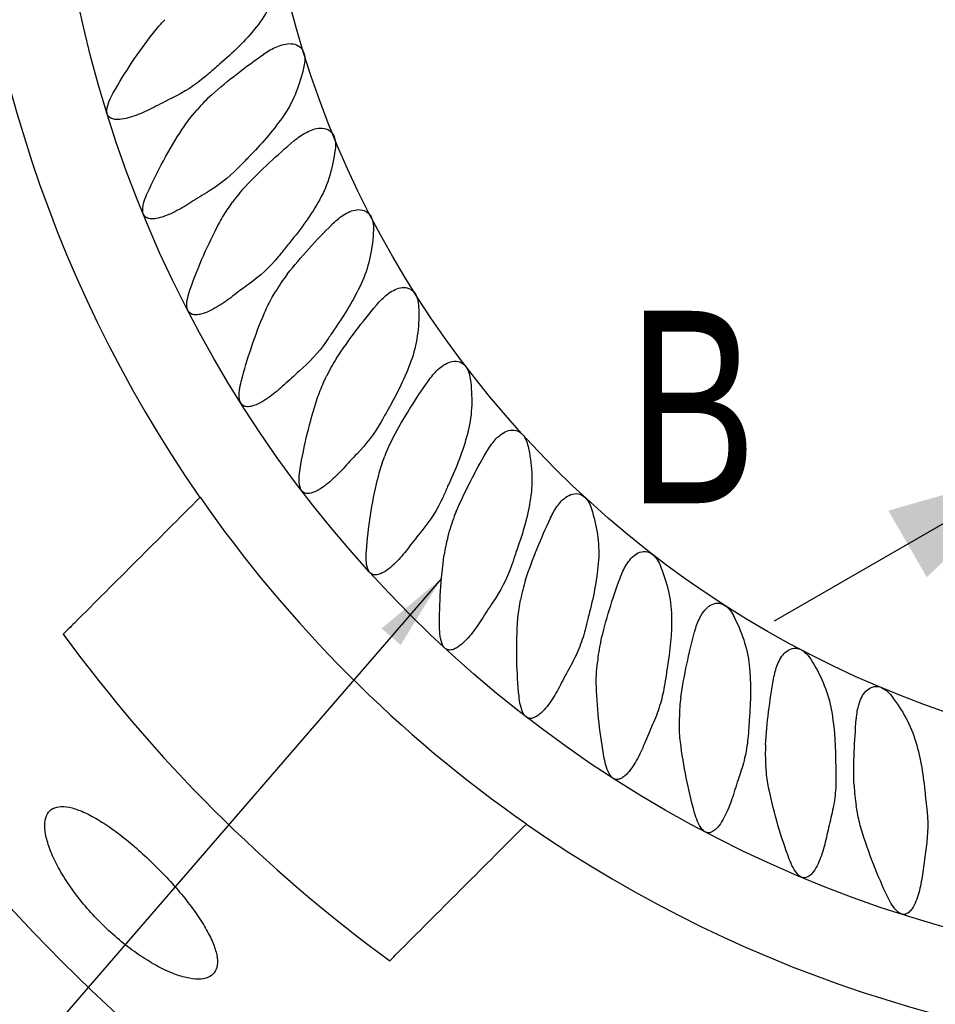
# Model space of a CAD drawing. Header units: millimetres. Extents: x 8 to 3888, y -9869 to 412.
# Tile 4 of 23: x 91 to 115, y 169 to 195. Entities that reach past the tile are written whole.
import ezdxf

# ---------------------------------------------------------------- set-up
doc = ezdxf.new("R2010")
doc.units = ezdxf.units.MM
doc.linetypes.add('CENTERX2', pattern=[20.32, 12.7, -2.54, 2.54, -2.54])
for name, color, linetype in [('CENTERLINE', 4, 'CENTERX2'), ('DIMENSIONS', 2, 'Continuous'), ('TEXT', 2, 'Continuous')]:
    doc.layers.add(name, color=color, linetype=linetype)
doc.layers.add('OUTLINE', color=7, linetype='Continuous', lineweight=25)
doc.styles.add('SLDTEXTSTYLE0', font='TXT', dxfattribs={"width": 0.75})
doc.dimstyles.new('SLDDIMSTYLE0', dxfattribs={"dimtxt": 3.5, "dimasz": 2, "dimexe": 0, "dimexo": 0.0625, "dimgap": 0.875, "dimtad": 1, "dimdec": 1, "dimrnd": 1e-09, "dimzin": 12, "dimdsep": 46, "dimtxsty": 'SLDTEXTSTYLE0', "dimblk1": 'NONE', "dimsah": 1, "dimcen": 0, "dimadec": 0, "dimazin": 3, "dimtfac": 1, "dimtdec": 1, "dimtmove": 0, "dimatfit": 3, "dimldrblk": 'NONE', "dimfxl": 0, "dimfrac": 2, "dimtolj": 1, "dimtzin": 12, "dimarcsym": 0})
doc.dimstyles.new('SLDDIMSTYLE1', dxfattribs={"dimtxt": 3.5, "dimasz": 2, "dimexe": 0, "dimexo": 0.0625, "dimgap": 0.875, "dimtad": 1, "dimrnd": 1e-09, "dimzin": 12, "dimdsep": 46, "dimtxsty": 'SLDTEXTSTYLE0', "dimsah": 1, "dimcen": 0.09, "dimadec": 0, "dimazin": 3, "dimtfac": 1, "dimtofl": 0, "dimtmove": 0, "dimatfit": 3, "dimfxl": 0, "dimfrac": 2, "dimtolj": 1, "dimtzin": 12, "dimarcsym": 0})
doc.dimstyles.new('SLDDIMSTYLE4', dxfattribs={"dimtxt": 0.18, "dimasz": 2, "dimexe": 0, "dimexo": 0.0625, "dimgap": 0, "dimtad": 0, "dimtih": 1, "dimtoh": 1, "dimdec": 0, "dimrnd": 1e-09, "dimzin": 0, "dimdsep": 46, "dimtxsty": 'Standard', "dimsah": 1, "dimcen": 0.09, "dimadec": 0, "dimazin": 0, "dimtfac": 2, "dimtdec": 0, "dimtofl": 0, "dimtmove": 0, "dimatfit": 3, "dimfxl": 0, "dimfrac": 2, "dimtolj": 1, "dimtzin": 0, "dimarcsym": 0})

# ---------------------------------------------------------------- blocks, each defined once
blk = doc.blocks.new('_D')
at = {"layer": 'DIMENSIONS'}
for q in [(94.388, 286.649), (132.576, 176.843)]:
    blk.add_line((115.247, 226.67), q, dxfattribs=at)
blk.add_solid([(115.247, 226.67), (115.062, 228.723), (114.118, 228.395)], dxfattribs=at)
at = {"layer": 'DIMENSIONS', "char_height": 3.5, "attachment_point": 1, "rotation": 289.1766, "style": 'SLDTEXTSTYLE0'}
for s, insert in [('%%c', (99.169, 286.631)), ('52,8', (100.894, 281.67))]:
    blk.add_mtext(s, dxfattribs=dict(at, insert=insert))
blk = doc.blocks.new('_None')
blk = doc.blocks.new('_D_1')
at = {"layer": 'DIMENSIONS'}
for q in [(77.725, 281.754), (139.774, 174.281)]:
    blk.add_line((108.049, 229.232), q, dxfattribs=at)
blk.add_solid([(108.049, 229.232), (107.482, 231.214), (106.616, 230.714)], dxfattribs=at)
at = {"layer": 'DIMENSIONS', "char_height": 3.5, "attachment_point": 1, "rotation": 300, "style": 'SLDTEXTSTYLE0'}
for s, insert in [('%%c', (82.425, 282.634)), ('63,5', (85.051, 278.086))]:
    blk.add_mtext(s, dxfattribs=dict(at, insert=insert))
blk = doc.blocks.new('_D_3')
at = {"layer": 'DIMENSIONS'}
for p, q in [((47.912, 201.757), (37.912, 201.757)), ((39.912, 148.757), (39.912, 201.757)), ((122.912, 148.757), (37.912, 148.757))]:
    blk.add_line(p, q, dxfattribs=at)
for points in [[(39.912, 201.757), (39.412, 199.757), (40.412, 199.757)], [(39.912, 148.757), (40.412, 150.757), (39.412, 150.757)]]:
    blk.add_solid(points, dxfattribs=at)
at = {"layer": 'DIMENSIONS', "insert": (35.4, 172.67), "char_height": 3.5, "attachment_point": 1, "rotation": 90, "style": 'SLDTEXTSTYLE0'}
blk.add_mtext('53', dxfattribs=at)

msp = doc.modelspace()

# ---------------------------------------------------------------- linework, layer by layer
at = {"layer": 'CENTERLINE', "linetype": 'Continuous'}
msp.add_line((110.95813, 179.14866), (117.88633, 183.14866), dxfattribs=at)
at = {"layer": 'CENTERLINE'}
msp.add_solid([(117.88633, 183.14866), (113.92223, 182.01468), (114.92223, 180.28263)], dxfattribs=at)
at = {"layer": 'OUTLINE'}
for p, q in [((95.83655, 192.29032), (95.95346, 192.42964)), ((96.76842, 189.87944), (96.87274, 190.02842)), ((97.90687, 187.55896), (97.9978, 187.71647)), ((99.24322, 185.34653), (99.32008, 185.51136)), ((100.76732, 183.25899), (100.82952, 183.4299)), ((102.46756, 181.31223), (102.51463, 181.4879)), ((104.33099, 179.52106), (104.36258, 179.70017)), ((106.34345, 177.89912), (106.3593, 178.0803)), ((108.48962, 176.45875), (108.48962, 176.64061)), ((110.75315, 175.2109), (110.7373, 175.39208)), ((113.11682, 174.16509), (113.08524, 174.3442))]:
    msp.add_line(p, q, dxfattribs=at)
for radius in [44.5, 31.72583, 26.37716]:
    msp.add_circle((123.91153, 201.75653), radius, dxfattribs=at)
for radius, start, end in [(33.96882, 145.173677, 214.826323), (33.9621, 214.824287, 235.175713), (38.92189, 216.132214, 233.867786), (33.96882, 235.173677, 304.826323)]:
    msp.add_arc((123.91153, 201.75653), radius, start, end, dxfattribs=at)
for points, knots in [([(98.11202, 195.78131), (98.04295, 195.56488), (97.95889, 195.35052), (97.75533, 194.94652), (97.63569, 194.75593), (97.49298, 194.58001)], [0, 0, 0, 0, 0.5, 0.5, 1, 1, 1, 1]), ([(93.77558, 192.87047), (93.92446, 193.13564), (94.08558, 193.39966), (94.4356, 193.92486), (94.62312, 194.18368), (94.81867, 194.43414)], [0, 0, 0, 0, 0.5, 0.5, 1, 1, 1, 1]), ([(97.69235, 193.88272), (97.7978, 193.95631), (97.90752, 194.02167), (98.14294, 194.12141), (98.27156, 194.15752), (98.46352, 194.14514), (98.52837, 194.12891), (98.64152, 194.05982), (98.68636, 194.00746), (98.7415, 193.88578), (98.75263, 193.8185), (98.75439, 193.68497), (98.74546, 193.61977), (98.73097, 193.55547)], [0, 0, 0, 0, 0.25, 0.25, 0.5, 0.5, 0.625, 0.625, 0.75, 0.75, 0.875, 0.875, 1, 1, 1, 1]), ([(96.32505, 192.81238), (96.54116, 193.00537), (96.76425, 193.18939), (97.22014, 193.54425), (97.4535, 193.71537), (97.68581, 193.87814)], [0, 0, 0, 0, 0.5, 0.5, 1, 1, 1, 1]), ([(98.73097, 193.55547), (98.68091, 193.33333), (98.61578, 193.11246), (98.44842, 192.69288), (98.34593, 192.49265), (98.21899, 192.30479)], [0, 0, 0, 0, 0.5, 0.5, 1, 1, 1, 1]), ([(94.82585, 192.49514), (94.6819, 192.41918), (94.53485, 192.35031), (94.31254, 192.26637), (94.23805, 192.24156), (94.08717, 192.2016), (94.01053, 192.18612), (93.89608, 192.17817), (93.8579, 192.17801), (93.78092, 192.18737), (93.74272, 192.19672), (93.67343, 192.23512), (93.64367, 192.26605), (93.61126, 192.34269), (93.60778, 192.38511), (93.61529, 192.50802), (93.64088, 192.58393), (93.70116, 192.73159), (93.737, 192.80176), (93.77558, 192.87047)], [0, 0, 0, 0, 0.25, 0.25, 0.375, 0.375, 0.5, 0.5, 0.5625, 0.5625, 0.625, 0.625, 0.6875, 0.6875, 0.75, 0.75, 0.875, 0.875, 1, 1, 1, 1]), ([(94.66473, 190.27776), (94.78992, 190.55487), (94.92746, 190.83204), (95.2307, 191.3863), (95.39463, 191.65991), (95.56757, 191.92639)], [0, 0, 0, 0, 0.5, 0.5, 1, 1, 1, 1]), ([(98.47837, 191.62753), (98.577, 191.71003), (98.68061, 191.78471), (98.90644, 191.90458), (99.03143, 191.95176), (99.22374, 191.95616), (99.28976, 191.94565), (99.40849, 191.88668), (99.45772, 191.83843), (99.52326, 191.72202), (99.54021, 191.65597), (99.55361, 191.52309), (99.55039, 191.45737), (99.54156, 191.39204)], [0, 0, 0, 0, 0.25, 0.25, 0.5, 0.5, 0.625, 0.625, 0.75, 0.75, 0.875, 0.875, 1, 1, 1, 1]), ([(97.20956, 190.4421), (97.40792, 190.65307), (97.61411, 190.85584), (98.03758, 191.2493), (98.25508, 191.44006), (98.47225, 191.6224)], [0, 0, 0, 0, 0.5, 0.5, 1, 1, 1, 1]), ([(99.54156, 191.39204), (99.51096, 191.16577), (99.46535, 190.94045), (99.33535, 190.50837), (99.25076, 190.29997), (99.14053, 190.10151)], [0, 0, 0, 0, 0.5, 0.5, 1, 1, 1, 1]), ([(95.74371, 189.99539), (95.60689, 189.90715), (95.46765, 189.82634), (95.25171, 189.72248), (95.17908, 189.69106), (95.03174, 189.63806), (94.95675, 189.61605), (94.843, 189.59837), (94.80447, 189.595), (94.7274, 189.59802), (94.68854, 189.6043), (94.61696, 189.63695), (94.58472, 189.66574), (94.54662, 189.73929), (94.53967, 189.78153), (94.53691, 189.90337), (94.55599, 189.98228), (94.6027, 190.13278), (94.63218, 190.20571), (94.66473, 190.27776)], [0, 0, 0, 0, 0.25, 0.25, 0.375, 0.375, 0.5, 0.5, 0.5625, 0.5625, 0.625, 0.625, 0.6875, 0.6875, 0.75, 0.75, 0.875, 0.875, 1, 1, 1, 1]), ([(99.45796, 189.44943), (99.54902, 189.54021), (99.64572, 189.62363), (99.86024, 189.76273), (99.98064, 189.82063), (100.17184, 189.84177), (100.23852, 189.83705), (100.36194, 189.78866), (100.4152, 189.74488), (100.49063, 189.63462), (100.51327, 189.5703), (100.5382, 189.4391), (100.54072, 189.37334), (100.53762, 189.3075)], [0, 0, 0, 0, 0.25, 0.25, 0.5, 0.5, 0.625, 0.625, 0.75, 0.75, 0.875, 0.875, 1, 1, 1, 1]), ([(95.77646, 187.77242), (95.87702, 188.05938), (95.98993, 188.34761), (96.24398, 188.92676), (96.38315, 189.21298), (96.53218, 189.49346)], [0, 0, 0, 0, 0.5, 0.5, 1, 1, 1, 1]), ([(98.29729, 188.15792), (98.47658, 188.38547), (98.66432, 188.60544), (99.05171, 189.03412), (99.25181, 189.24316), (99.4523, 189.44379)], [0, 0, 0, 0, 0.5, 0.5, 1, 1, 1, 1]), ([(100.62364, 187.365), (100.70645, 187.46337), (100.79551, 187.5549), (100.9971, 187.71217), (101.11199, 187.78033), (101.30062, 187.81806), (101.36746, 187.81917), (101.49463, 187.78172), (101.55149, 187.74274), (101.63625, 187.63948), (101.66441, 187.57738), (101.70068, 187.44885), (101.70892, 187.38357), (101.71157, 187.3177)], [0, 0, 0, 0, 0.25, 0.25, 0.5, 0.5, 0.625, 0.625, 0.75, 0.75, 0.875, 0.875, 1, 1, 1, 1]), ([(96.87595, 187.58516), (96.74745, 187.48541), (96.61603, 187.39296), (96.34221, 187.23034), (96.20045, 187.15759), (96.01527, 187.11155), (95.97778, 187.10479), (95.90062, 187.10063), (95.86112, 187.10319), (95.7862, 187.12898), (95.7516, 187.15417), (95.70628, 187.2241), (95.6955, 187.26527), (95.68155, 187.38743), (95.69355, 187.46672), (95.72724, 187.62255), (95.7504, 187.69804), (95.77646, 187.77242)], [0, 0, 0, 0, 0.25, 0.25, 0.5, 0.5, 0.5625, 0.5625, 0.625, 0.625, 0.6875, 0.6875, 0.75, 0.75, 0.875, 0.875, 1, 1, 1, 1]), ([(99.57996, 185.97724), (99.73884, 186.21971), (99.90671, 186.45521), (100.25507, 186.91576), (100.43619, 187.14146), (100.6185, 187.35888)], [0, 0, 0, 0, 0.5, 0.5, 1, 1, 1, 1]), ([(101.71157, 187.3177), (101.72074, 187.08944), (101.71511, 186.86296), (101.66252, 186.41491), (101.61475, 186.19149), (101.54073, 185.97713)], [0, 0, 0, 0, 0.5, 0.5, 1, 1, 1, 1]), ([(97.10232, 185.3735), (97.17749, 185.66814), (97.26488, 185.96527), (97.46773, 186.56498), (97.58117, 186.8615), (97.70516, 187.15386)], [0, 0, 0, 0, 0.5, 0.5, 1, 1, 1, 1]), ([(101.96657, 185.39009), (102.04048, 185.4953), (102.12123, 185.59425), (102.30834, 185.76848), (102.41686, 185.84641), (102.60148, 185.90043), (102.66797, 185.90736), (102.79792, 185.88114), (102.85796, 185.84727), (102.9514, 185.75179), (102.98486, 185.69237), (103.03219, 185.5675), (103.04609, 185.50317), (103.05447, 185.43779)], [0, 0, 0, 0, 0.25, 0.25, 0.5, 0.5, 0.625, 0.625, 0.75, 0.75, 0.875, 0.875, 1, 1, 1, 1]), ([(98.21394, 185.28278), (98.09425, 185.17186), (97.97114, 185.06815), (97.71245, 184.88234), (97.57737, 184.79728), (97.39581, 184.73537), (97.35841, 184.72536), (97.282, 184.71496), (97.2427, 184.71438), (97.16634, 184.7342), (97.12978, 184.75687), (97.07942, 184.82286), (97.06532, 184.86316), (97.04148, 184.98254), (97.04654, 185.0635), (97.06638, 185.21975), (97.08275, 185.29678), (97.10232, 185.3735)], [0, 0, 0, 0, 0.25, 0.25, 0.5, 0.5, 0.5625, 0.5625, 0.625, 0.625, 0.6875, 0.6875, 0.75, 0.75, 0.875, 0.875, 1, 1, 1, 1]), ([(101.0478, 183.91665), (101.18504, 184.17222), (101.33177, 184.42147), (101.63853, 184.91042), (101.79925, 185.15098), (101.96198, 185.38354)], [0, 0, 0, 0, 0.5, 0.5, 1, 1, 1, 1]), ([(103.05447, 185.43779), (103.08345, 185.21163), (103.09762, 184.98571), (103.08434, 184.53447), (103.05615, 184.30734), (103.00113, 184.08744)], [0, 0, 0, 0, 0.5, 0.5, 1, 1, 1, 1]), ([(98.63221, 183.09926), (98.68142, 183.39937), (98.74266, 183.70334), (98.89257, 184.31873), (98.97957, 184.62338), (99.07759, 184.92539)], [0, 0, 0, 0, 0.5, 0.5, 1, 1, 1, 1]), ([(103.4765, 183.53974), (103.54097, 183.65099), (103.61279, 183.7566), (103.784, 183.94648), (103.88531, 184.03357), (104.06452, 184.10348), (104.13015, 184.11618), (104.26189, 184.10138), (104.32466, 184.07287), (104.42606, 183.98589), (104.46458, 183.92962), (104.52261, 183.80935), (104.54207, 183.74648), (104.55611, 183.68208)], [0, 0, 0, 0, 0.25, 0.25, 0.5, 0.5, 0.625, 0.625, 0.75, 0.75, 0.875, 0.875, 1, 1, 1, 1]), ([(102.68965, 181.99183), (102.80417, 182.25857), (102.92866, 182.5197), (103.19154, 183.03333), (103.33062, 183.28688), (103.4725, 183.53282)], [0, 0, 0, 0, 0.5, 0.5, 1, 1, 1, 1]), ([(104.55611, 183.68208), (104.60478, 183.45888), (104.63856, 183.23487), (104.66458, 182.78449), (104.65633, 182.55617), (104.62066, 182.33221)], [0, 0, 0, 0, 0.5, 0.5, 1, 1, 1, 1]), ([(99.74751, 183.10578), (99.6377, 182.98459), (99.52402, 182.87052), (99.28292, 182.66324), (99.15659, 182.56703), (98.9799, 182.48901), (98.9435, 182.47582), (98.86848, 182.45888), (98.82942, 182.45488), (98.75155, 182.46803), (98.71313, 182.48755), (98.65744, 182.54871), (98.63987, 182.58743), (98.60544, 182.70545), (98.60364, 182.78543), (98.60986, 182.94385), (98.6195, 183.02174), (98.63221, 183.09926)], [0, 0, 0, 0, 0.25, 0.25, 0.5, 0.5, 0.5625, 0.5625, 0.625, 0.625, 0.6875, 0.6875, 0.75, 0.75, 0.875, 0.875, 1, 1, 1, 1]), ([(100.3545, 180.96702), (100.37736, 181.27033), (100.41199, 181.57926), (100.50763, 182.20475), (100.5677, 182.51565), (100.63902, 182.82502)], [0, 0, 0, 0, 0.5, 0.5, 1, 1, 1, 1]), ([(105.14196, 181.82803), (105.19648, 181.94448), (105.25883, 182.05594), (105.41284, 182.26002), (105.50617, 182.35561), (105.67861, 182.44087), (105.74288, 182.45924), (105.87541, 182.45598), (105.94043, 182.43305), (106.04902, 182.35524), (106.0923, 182.30255), (106.1606, 182.18778), (106.18545, 182.12685), (106.20505, 182.06392)], [0, 0, 0, 0, 0.25, 0.25, 0.5, 0.5, 0.625, 0.625, 0.75, 0.75, 0.875, 0.875, 1, 1, 1, 1]), ([(106.20505, 182.06392), (106.27198, 181.84907), (106.32527, 181.63033), (106.39127, 181.18119), (106.40306, 180.95153), (106.38701, 180.72482)], [0, 0, 0, 0, 0.5, 0.5, 1, 1, 1, 1]), ([(104.49302, 180.21743), (104.58391, 180.49333), (104.68519, 180.76436), (104.90226, 181.29879), (105.01864, 181.56335), (105.13858, 181.82079)], [0, 0, 0, 0, 0.5, 0.5, 1, 1, 1, 1]), ([(101.46498, 181.07072), (101.36673, 180.94117), (101.2628, 180.81686), (101.04137, 180.59), (100.92402, 180.48329), (100.75565, 180.39019), (100.72049, 180.37375), (100.64767, 180.35014), (100.60889, 180.34245), (100.52988, 180.34818), (100.48967, 180.36394), (100.42838, 180.41966), (100.40713, 180.45705), (100.36237, 180.57131), (100.35336, 180.65224), (100.34579, 180.81004), (100.34858, 180.88851), (100.3545, 180.96702)], [0, 0, 0, 0, 0.25, 0.25, 0.5, 0.5, 0.5625, 0.5625, 0.625, 0.625, 0.6875, 0.6875, 0.75, 0.75, 0.875, 0.875, 1, 1, 1, 1]), ([(106.95027, 180.26799), (106.99444, 180.38875), (107.04683, 180.50522), (107.18246, 180.72195), (107.26711, 180.8253), (107.43146, 180.92527), (107.49389, 180.94917), (107.6262, 180.95747), (107.69296, 180.9403), (107.80793, 180.87225), (107.85563, 180.82353), (107.93367, 180.71515), (107.96375, 180.65662), (107.98876, 180.59564)], [0, 0, 0, 0, 0.25, 0.25, 0.5, 0.5, 0.625, 0.625, 0.75, 0.75, 0.875, 0.875, 1, 1, 1, 1]), ([(102.25606, 178.993), (102.25241, 179.29722), (102.26002, 179.60873), (102.30076, 180.23956), (102.33349, 180.55435), (102.37757, 180.86872)], [0, 0, 0, 0, 0.5, 0.5, 1, 1, 1, 1]), ([(107.98876, 180.59564), (108.07479, 180.38589), (108.14689, 180.17201), (108.25116, 179.7323), (108.28296, 179.50465), (108.28673, 179.27749)], [0, 0, 0, 0, 0.5, 0.5, 1, 1, 1, 1]), ([(106.44416, 178.60696), (106.51072, 178.88993), (106.58802, 179.16881), (106.75765, 179.71999), (106.85046, 179.99349), (106.94753, 180.26048)], [0, 0, 0, 0, 0.5, 0.5, 1, 1, 1, 1]), ([(108.88766, 178.87149), (108.92112, 178.99558), (108.96314, 179.11612), (109.07928, 179.34375), (109.15454, 179.45405), (109.3094, 179.56801), (109.36945, 179.59731), (109.50041, 179.61727), (109.56843, 179.6061), (109.6889, 179.54855), (109.74068, 179.50427), (109.82799, 179.40318), (109.86323, 179.34732), (109.89364, 179.2884)], [0, 0, 0, 0, 0.25, 0.25, 0.5, 0.5, 0.625, 0.625, 0.75, 0.75, 0.875, 0.875, 1, 1, 1, 1]), ([(103.35329, 179.19309), (103.26728, 179.0564), (103.17426, 178.92296), (103.02401, 178.73933), (102.97197, 178.6806), (102.86132, 178.57042), (102.80276, 178.51869), (102.70788, 178.45451), (102.67499, 178.43524), (102.60398, 178.40468), (102.56585, 178.39335), (102.48652, 178.39149), (102.44488, 178.40322), (102.3783, 178.45303), (102.35385, 178.48806), (102.29847, 178.59867), (102.28269, 178.67748), (102.26107, 178.83532), (102.25701, 178.91408), (102.25606, 178.993)], [0, 0, 0, 0, 0.25, 0.25, 0.375, 0.375, 0.5, 0.5, 0.5625, 0.5625, 0.625, 0.625, 0.6875, 0.6875, 0.75, 0.75, 0.875, 0.875, 1, 1, 1, 1]), ([(104.32244, 177.19222), (104.29228, 177.49506), (104.27269, 177.80673), (104.25833, 178.43813), (104.26349, 178.75441), (104.28001, 179.0714)], [0, 0, 0, 0, 0.5, 0.5, 1, 1, 1, 1]), ([(106.04004, 178.91751), (105.99606, 178.74928), (105.93964, 178.58281), (105.80775, 178.2624), (105.73203, 178.10717), (105.64815, 177.95609)], [0, 0, 0, 0, 0.5, 0.5, 1, 1, 1, 1]), ([(108.52825, 177.17267), (108.56992, 177.46057), (108.62264, 177.74519), (108.74357, 178.30894), (108.81213, 178.58926), (108.88559, 178.86377)], [0, 0, 0, 0, 0.5, 0.5, 1, 1, 1, 1]), ([(110.9394, 177.64915), (110.96192, 177.77575), (110.99329, 177.89955), (111.08923, 178.13654), (111.15465, 178.25302), (111.29914, 178.38001), (111.35647, 178.41439), (111.48533, 178.44554), (111.55406, 178.44022), (111.6791, 178.39317), (111.73453, 178.35347), (111.83021, 178.26029), (111.86999, 178.20787), (111.90521, 178.15216)], [0, 0, 0, 0, 0.25, 0.25, 0.5, 0.5, 0.625, 0.625, 0.75, 0.75, 0.875, 0.875, 1, 1, 1, 1]), ([(111.90521, 178.15216), (112.02674, 177.95992), (112.13505, 177.76137), (112.31403, 177.34618), (112.38452, 177.12817), (112.42755, 176.90577)], [0, 0, 0, 0, 0.5, 0.5, 1, 1, 1, 1]), ([(110.72941, 175.92548), (110.74582, 176.2158), (110.77353, 176.50391), (110.84487, 177.07611), (110.88876, 177.36146), (110.938, 177.64128)], [0, 0, 0, 0, 0.5, 0.5, 1, 1, 1, 1]), ([(105.39805, 177.48718), (105.32451, 177.34396), (105.24381, 177.20332), (105.10948, 177.0063), (105.06265, 176.94317), (104.96226, 176.82406), (104.90843, 176.76731), (104.81858, 176.69448), (104.78723, 176.67234), (104.71892, 176.63586), (104.68182, 176.6215), (104.6038, 176.61321), (104.56132, 176.62137), (104.49081, 176.66542), (104.46355, 176.69815), (104.39898, 176.80339), (104.37643, 176.88033), (104.34115, 177.03574), (104.33025, 177.11378), (104.32244, 177.19222)], [0, 0, 0, 0, 0.25, 0.25, 0.375, 0.375, 0.5, 0.5, 0.5625, 0.5625, 0.625, 0.625, 0.6875, 0.6875, 0.75, 0.75, 0.875, 0.875, 1, 1, 1, 1]), ([(106.5379, 175.5784), (106.48145, 175.87749), (106.43528, 176.18286), (106.36604, 176.80747), (106.34309, 177.12782), (106.33185, 177.44672)], [0, 0, 0, 0, 0.5, 0.5, 1, 1, 1, 1]), ([(108.09859, 177.44681), (108.06942, 177.27525), (108.02774, 177.10458), (107.9243, 176.77399), (107.86241, 176.61275), (107.79199, 176.4549)], [0, 0, 0, 0, 0.5, 0.5, 1, 1, 1, 1]), ([(113.08986, 176.61029), (113.10126, 176.73837), (113.12172, 176.86444), (113.19664, 177.10888), (113.25166, 177.23062), (113.38453, 177.36972), (113.43865, 177.40897), (113.5643, 177.45123), (113.63324, 177.45192), (113.76189, 177.41595), (113.82058, 177.38123), (113.92401, 177.29675), (113.96821, 177.24799), (114.00816, 177.19556)], [0, 0, 0, 0, 0.25, 0.25, 0.5, 0.5, 0.625, 0.625, 0.75, 0.75, 0.875, 0.875, 1, 1, 1, 1]), ([(114.00816, 177.19556), (114.14546, 177.01533), (114.27048, 176.82742), (114.48515, 176.4294), (114.57474, 176.21776), (114.63714, 175.99944)], [0, 0, 0, 0, 0.5, 0.5, 1, 1, 1, 1]), ([(113.0309, 174.87488), (113.02195, 175.16542), (113.02444, 175.45481), (113.04563, 176.03111), (113.06449, 176.31932), (113.08915, 176.60233)], [0, 0, 0, 0, 0.5, 0.5, 1, 1, 1, 1]), ([(110.2775, 176.16113), (110.26339, 175.9877), (110.23674, 175.81403), (110.16251, 175.47567), (110.1149, 175.30965), (110.05852, 175.14627)], [0, 0, 0, 0, 0.5, 0.5, 1, 1, 1, 1]), ([(107.58371, 175.96598), (107.52293, 175.81689), (107.45591, 175.67204), (107.33956, 175.46413), (107.29787, 175.39614), (107.20794, 175.26811), (107.15987, 175.2075), (107.07651, 175.12664), (107.04698, 175.10161), (106.98268, 175.05944), (106.94729, 175.04169), (106.86914, 175.02601), (106.82663, 175.03028), (106.75243, 175.06756), (106.72192, 175.09813), (106.64877, 175.19646), (106.6189, 175.27242), (106.57045, 175.42321), (106.55265, 175.50027), (106.5379, 175.5784)], [0, 0, 0, 0, 0.25, 0.25, 0.375, 0.375, 0.5, 0.5, 0.5625, 0.5625, 0.625, 0.625, 0.6875, 0.6875, 0.75, 0.75, 0.875, 0.875, 1, 1, 1, 1]), ([(112.56017, 175.07024), (112.56123, 174.89589), (112.5498, 174.72086), (112.50538, 174.3775), (112.47243, 174.20794), (112.43047, 174.04017)], [0, 0, 0, 0, 0.5, 0.5, 1, 1, 1, 1]), ([(109.89364, 174.64105), (109.84535, 174.48486), (109.79066, 174.33392), (109.69323, 174.11796), (109.65817, 174.04773), (109.57958, 173.91223), (109.53627, 173.84678), (109.46014, 173.75926), (109.43278, 173.73179), (109.37214, 173.68443), (109.33843, 173.66395), (109.26184, 173.64221), (109.21937, 173.64316), (109.14204, 173.67476), (109.10968, 173.70243), (109.02892, 173.79382), (108.99276, 173.86645), (108.93157, 174.01199), (108.90706, 174.08737), (108.88559, 174.1638)], [0, 0, 0, 0, 0.25, 0.25, 0.375, 0.375, 0.5, 0.5, 0.5625, 0.5625, 0.625, 0.625, 0.6875, 0.6875, 0.75, 0.75, 0.875, 0.875, 1, 1, 1, 1]), ([(94.55066, 170.40075), (94.70047, 170.30321), (94.84593, 170.21841), (95.1281, 170.0728), (95.26621, 170.01153), (95.52484, 169.91689), (95.64508, 169.88334), (95.8671, 169.84309), (95.96921, 169.8367), (96.14551, 169.85156), (96.22098, 169.87243), (96.34576, 169.94147), (96.39388, 169.98936), (96.45986, 170.10863), (96.47825, 170.18086), (96.48429, 170.34824), (96.47211, 170.44172), (96.41851, 170.64805), (96.37634, 170.76229), (96.26552, 171.0027), (96.19706, 171.12919), (96.03438, 171.39535), (95.93998, 171.53492), (95.73375, 171.81578), (95.62106, 171.95855), (95.37615, 172.24935), (95.24759, 172.39301), (94.98022, 172.67575), (94.83966, 172.81651), (94.55518, 173.08609), (94.41215, 173.21425), (94.12432, 173.4573), (93.97856, 173.57275), (93.69708, 173.77999), (93.55994, 173.87311), (93.29246, 174.03739), (93.164, 174.10725), (92.92398, 174.21862), (92.81062, 174.26104), (92.60158, 174.31633), (92.50788, 174.32883), (92.34117, 174.32404), (92.2676, 174.30625), (92.14693, 174.24108), (92.09925, 174.19405), (92.02931, 174.07104), (92.00744, 173.99467), (91.99163, 173.81941), (91.9972, 173.71991), (92.03665, 173.49666), (92.07005, 173.37597), (92.16312, 173.1195), (92.22363, 172.98192), (92.36932, 172.69814), (92.45369, 172.55307), (92.6456, 172.25704), (92.75425, 172.10491), (92.9866, 171.8076), (93.11105, 171.66105), (93.37702, 171.37242), (93.51723, 171.23201), (93.94591, 170.83528), (94.25104, 170.59583), (94.55066, 170.40075)], [0, 0, 0, 0, 0.03125, 0.03125, 0.0625, 0.0625, 0.09375, 0.09375, 0.125, 0.125, 0.15625, 0.15625, 0.1875, 0.1875, 0.21875, 0.21875, 0.25, 0.25, 0.28125, 0.28125, 0.3125, 0.3125, 0.34375, 0.34375, 0.375, 0.375, 0.40625, 0.40625, 0.4375, 0.4375, 0.46875, 0.46875, 0.5, 0.5, 0.53125, 0.53125, 0.5625, 0.5625, 0.59375, 0.59375, 0.625, 0.625, 0.65625, 0.65625, 0.6875, 0.6875, 0.71875, 0.71875, 0.75, 0.75, 0.78125, 0.78125, 0.8125, 0.8125, 0.84375, 0.84375, 0.875, 0.875, 0.90625, 0.90625, 0.9375, 0.9375, 1, 1, 1, 1]), ([(112.31025, 173.5225), (112.27601, 173.36384), (112.23423, 173.20674), (112.15563, 172.98243), (112.12678, 172.90949), (112.06062, 172.76858), (112.02322, 172.69976), (111.95535, 172.60642), (111.93075, 172.5769), (111.87414, 172.52405), (111.84213, 172.50075), (111.76905, 172.47272), (111.72573, 172.46969), (111.64653, 172.494), (111.61162, 172.51865), (111.52228, 172.60339), (111.48011, 172.67262), (111.40623, 172.81289), (111.37551, 172.88537), (111.34763, 172.9592)], [0, 0, 0, 0, 0.25, 0.25, 0.375, 0.375, 0.5, 0.5, 0.5625, 0.5625, 0.625, 0.625, 0.6875, 0.6875, 0.75, 0.75, 0.875, 0.875, 1, 1, 1, 1]), ([(113.9053, 171.97377), (113.7727, 172.24942), (113.64901, 172.53284), (113.42119, 173.11654), (113.31647, 173.41877), (113.22271, 173.72511)], [0, 0, 0, 0, 0.5, 0.5, 1, 1, 1, 1]), ([(114.81516, 172.61882), (114.7949, 172.45796), (114.76697, 172.29791), (114.70847, 172.06833), (114.68621, 171.9935), (114.63309, 171.84824), (114.60265, 171.77767), (114.54304, 171.67765), (114.52099, 171.64568), (114.46929, 171.58762), (114.44004, 171.56163), (114.36886, 171.52614), (114.32647, 171.51902), (114.24475, 171.53581), (114.20778, 171.55718), (114.11088, 171.63376), (114.06319, 171.69847), (113.97655, 171.83281), (113.93954, 171.90259), (113.9053, 171.97377)], [0, 0, 0, 0, 0.25, 0.25, 0.375, 0.375, 0.5, 0.5, 0.5625, 0.5625, 0.625, 0.625, 0.6875, 0.6875, 0.75, 0.75, 0.875, 0.875, 1, 1, 1, 1])]:
    msp.add_open_spline(points, degree=3, knots=knots, dxfattribs=at)
for points in [[(94.81867, 194.43414), (94.91104, 194.55244), (95.01205, 194.66693), (95.11835, 194.77323)], [(97.49298, 194.58001), (97.20829, 194.22905), (96.88458, 193.91239), (96.53366, 193.61513)], [(97.68581, 193.87814), (97.68799, 193.87967), (97.69017, 193.8812), (97.69235, 193.88272)], [(96.39651, 193.49508), (96.32255, 193.42824), (96.24772, 193.36278), (96.17213, 193.29856)], [(96.53366, 193.61513), (96.48733, 193.57587), (96.44162, 193.53585), (96.39651, 193.49508)], [(96.17213, 193.29856), (95.90576, 193.07226), (95.61271, 192.8882), (95.29967, 192.7358)], [(95.29967, 192.7358), (95.13892, 192.65753), (94.98113, 192.57708), (94.82585, 192.49514)], [(96.32505, 192.81238), (96.19311, 192.69455), (96.06862, 192.56688), (95.95346, 192.42964)], [(95.56757, 191.92639), (95.64987, 192.05321), (95.74023, 192.17552), (95.83655, 192.29032)], [(98.21899, 192.30479), (97.96608, 191.93053), (97.67124, 191.58683), (97.34742, 191.25997)], [(98.47225, 191.6224), (98.47429, 191.62411), (98.47633, 191.62583), (98.47837, 191.62753)], [(97.34742, 191.25997), (97.30468, 191.21684), (97.26264, 191.17298), (97.22124, 191.12842)], [(97.01485, 190.9131), (96.76892, 190.66415), (96.493, 190.45535), (96.19476, 190.27644)], [(97.22124, 191.12842), (97.15343, 191.05543), (97.08459, 190.9837), (97.01485, 190.9131)], [(97.20956, 190.4421), (97.08826, 190.31308), (96.9757, 190.17546), (96.87274, 190.02842)], [(96.19476, 190.27644), (96.04142, 190.18445), (95.89124, 190.09054), (95.74371, 189.99539)], [(96.53218, 189.49346), (96.6033, 189.62733), (96.68248, 189.7567), (96.76842, 189.87944)], [(99.14053, 190.10151), (98.92129, 189.70678), (98.65756, 189.33868), (98.36334, 188.9847)], [(99.4523, 189.44379), (99.45418, 189.44567), (99.45607, 189.44755), (99.45796, 189.44943)], [(100.53762, 189.3075), (100.51597, 188.8484), (100.43677, 188.40412), (100.2506, 187.98692)], [(98.24911, 188.84266), (98.18792, 188.76403), (98.12559, 188.68657), (98.06226, 188.61016)], [(98.36334, 188.9847), (98.32453, 188.93801), (98.28647, 188.89066), (98.24911, 188.84266)], [(98.06226, 188.61016), (97.83894, 188.34069), (97.58226, 188.10865), (97.30079, 187.90445)], [(98.29729, 188.15792), (98.18642, 188.01721), (98.08651, 187.87011), (97.9978, 187.71647)], [(97.30079, 187.90445), (97.15603, 187.79943), (97.0146, 187.69279), (96.87595, 187.58516)], [(100.2506, 187.98692), (100.06665, 187.57473), (99.83603, 187.18503), (99.57369, 186.80662)], [(97.70516, 187.15386), (97.76431, 187.29333), (97.83195, 187.4292), (97.90687, 187.55896)], [(100.6185, 187.35888), (100.62021, 187.36092), (100.62193, 187.36296), (100.62364, 187.365)], [(99.57369, 186.80662), (99.53911, 186.75674), (99.50531, 186.70624), (99.47228, 186.65517)], [(99.47228, 186.65517), (99.41816, 186.57149), (99.36282, 186.4889), (99.30641, 186.40728)], [(99.30641, 186.40728), (99.10785, 186.11999), (98.87068, 185.86474), (98.60934, 185.63788)], [(99.57996, 185.97724), (99.48177, 185.8274), (99.39506, 185.67214), (99.32008, 185.51136)], [(101.54073, 185.97713), (101.39346, 185.5506), (101.1977, 185.14228), (100.96928, 184.74233)], [(98.60934, 185.63788), (98.47426, 185.52062), (98.34267, 185.40207), (98.21394, 185.28278)], [(99.07759, 184.92539), (99.12436, 185.06947), (99.1799, 185.21073), (99.24322, 185.34653)], [(101.96198, 185.38354), (101.96351, 185.38573), (101.96503, 185.38791), (101.96657, 185.39009)], [(100.96928, 184.74233), (100.93917, 184.68962), (100.9099, 184.63637), (100.88145, 184.58261)], [(100.88145, 184.58261), (100.83482, 184.49452), (100.78689, 184.40742), (100.73782, 184.32121)], [(100.73782, 184.32121), (100.56492, 184.01748), (100.3511, 183.74283), (100.11045, 183.49398)], [(103.00113, 184.08744), (102.89162, 183.64981), (102.73221, 183.22597), (102.53946, 182.80753)], [(101.0478, 183.91665), (100.96304, 183.75881), (100.89019, 183.59659), (100.82952, 183.4299)], [(100.11045, 183.49398), (99.98609, 183.36538), (99.86533, 183.23581), (99.74751, 183.10578)], [(103.4725, 183.53282), (103.47383, 183.53513), (103.47517, 183.53743), (103.4765, 183.53974)], [(100.76732, 183.25899), (100.71593, 183.11779), (100.67301, 182.97243), (100.63902, 182.82502)], [(102.53946, 182.80753), (102.51406, 182.75238), (102.48955, 182.69679), (102.46589, 182.64076)], [(102.46589, 182.64076), (102.42709, 182.54888), (102.38694, 182.45794), (102.34559, 182.36783)], [(92.7626, 179.09288), (93.85053, 180.18081), (94.93862, 181.26891), (96.02696, 182.35725)], [(96.0318, 182.36208), (96.03011, 182.3604), (96.0285, 182.35879), (96.02696, 182.35725)], [(102.34559, 182.36783), (102.19979, 182.05012), (102.01078, 181.75798), (101.79271, 181.48908)], [(104.62066, 182.33221), (104.54973, 181.88681), (104.42789, 181.45069), (104.27231, 181.01694)], [(102.68965, 181.99183), (102.61897, 181.82719), (102.56054, 181.65924), (102.51463, 181.4879)], [(105.13858, 181.82079), (105.13971, 181.8232), (105.14083, 181.82562), (105.14196, 181.82803)], [(101.79271, 181.48908), (101.68, 181.35009), (101.571, 181.21049), (101.46498, 181.07072)], [(102.46756, 181.31223), (102.42865, 181.16705), (102.39867, 181.0192), (102.37757, 180.86872)], [(104.27231, 181.01694), (104.25181, 180.95979), (104.23223, 180.90227), (104.21355, 180.84439)], [(104.21355, 180.84439), (104.1829, 180.74948), (104.15082, 180.65537), (104.11749, 180.56202)], [(106.38701, 180.72482), (106.35517, 180.27503), (106.27183, 179.82995), (106.15461, 179.38418)], [(104.11749, 180.56202), (103.99997, 180.2329), (103.83708, 179.92527), (103.6433, 179.63842)], [(104.49302, 180.21743), (104.4369, 180.0471), (104.39335, 179.87469), (104.36258, 179.70017)], [(106.94753, 180.26048), (106.94844, 180.26298), (106.94936, 180.26548), (106.95027, 180.26799)], [(103.6433, 179.63842), (103.54311, 179.49011), (103.4467, 179.34153), (103.35329, 179.19309)], [(104.28001, 179.0714), (104.28793, 179.22343), (104.30496, 179.37344), (104.33099, 179.52106)], [(106.15461, 179.38418), (106.13917, 179.32546), (106.12469, 179.26646), (106.11112, 179.20718)], [(106.11112, 179.20718), (106.08886, 179.10994), (106.0651, 179.0134), (106.04004, 178.91751)], [(108.28673, 179.27749), (108.29421, 178.82674), (108.25, 178.37608), (108.17206, 177.9217)], [(109.89364, 179.2884), (110.10474, 178.87942), (110.25808, 178.45487), (110.30537, 178.00123)], [(92.7626, 179.09288), (92.66117, 178.99145), (92.56567, 178.89596), (92.47593, 178.80622)], [(108.88559, 178.86377), (108.88628, 178.86634), (108.88697, 178.86891), (108.88766, 178.87149)], [(106.44416, 178.60696), (106.40365, 178.4347), (106.37475, 178.25683), (106.3593, 178.0803)], [(105.64815, 177.95609), (105.56132, 177.79971), (105.47812, 177.64311), (105.39805, 177.48718)], [(106.33185, 177.44672), (106.32649, 177.59893), (106.33039, 177.74977), (106.34345, 177.89912)], [(108.17206, 177.9217), (108.1618, 177.86187), (108.15251, 177.8018), (108.14416, 177.74158)], [(110.30537, 178.00123), (110.3521, 177.55295), (110.34734, 177.10016), (110.3093, 176.64062)], [(108.14416, 177.74158), (108.13046, 177.64276), (108.11521, 177.54452), (108.09859, 177.44681)], [(110.938, 177.64128), (110.93847, 177.64391), (110.93893, 177.64653), (110.9394, 177.64915)], [(108.52825, 177.17267), (108.50291, 176.99755), (108.48962, 176.81784), (108.48962, 176.64062)], [(112.42755, 176.90577), (112.51321, 176.4631), (112.5479, 176.01161), (112.55006, 175.55068)], [(110.3093, 176.64062), (110.30429, 176.58011), (110.30027, 176.51946), (110.2972, 176.45875)], [(113.08915, 176.60233), (113.08939, 176.60499), (113.08962, 176.60764), (113.08986, 176.61029)], [(107.79199, 176.4549), (107.7194, 176.29217), (107.65005, 176.12869), (107.58371, 175.96598)], [(108.51749, 176.00706), (108.49888, 176.15821), (108.48962, 176.30877), (108.48962, 176.45875)], [(110.2972, 176.45875), (110.29217, 176.35911), (110.28553, 176.25991), (110.2775, 176.16113)], [(108.88559, 174.1638), (108.71776, 174.76134), (108.59526, 175.37529), (108.51749, 176.00706)], [(110.72941, 175.92548), (110.7193, 175.74653), (110.72184, 175.56872), (110.7373, 175.39208)], [(114.63714, 175.99944), (114.7611, 175.56575), (114.83498, 175.119), (114.87728, 174.66018)], [(112.55006, 175.55068), (112.55034, 175.48997), (112.55162, 175.4292), (112.55386, 175.36844)], [(112.55386, 175.36844), (112.55752, 175.26875), (112.55956, 175.16935), (112.56017, 175.07024)], [(110.05852, 175.14627), (110.00065, 174.9786), (109.94574, 174.80955), (109.89364, 174.64105)], [(110.82028, 174.76337), (110.78859, 174.91223), (110.76621, 175.06158), (110.75315, 175.2109)], [(111.34763, 172.9592), (111.13062, 173.53387), (110.95401, 174.1352), (110.82028, 174.76337)], [(113.0309, 174.87488), (113.03635, 174.69807), (113.05438, 174.51922), (113.08524, 174.3442)], [(114.87728, 174.66018), (114.88285, 174.59973), (114.88943, 174.5393), (114.89695, 174.47897)], [(114.89695, 174.47897), (114.90928, 174.38005), (114.91998, 174.28121), (114.92923, 174.18246)], [(112.43047, 174.04017), (112.38713, 173.86689), (112.34733, 173.69429), (112.31025, 173.5225)], [(113.22271, 173.72511), (113.17856, 173.86934), (113.14312, 174.01596), (113.11682, 174.16509)], [(114.92923, 174.18246), (114.96188, 173.83369), (114.94425, 173.48722), (114.8898, 173.14499)], [(104.51225, 173.87197), (103.42389, 172.78361), (102.33579, 171.69552), (101.24788, 170.6076)], [(104.51225, 173.87197), (104.51378, 173.8735), (104.51539, 173.87512), (104.51708, 173.8768)], [(114.8898, 173.14499), (114.86173, 172.96857), (114.83712, 172.79316), (114.81516, 172.61882)], [(100.96121, 170.32094), (101.05124, 170.41096), (101.14677, 170.50649), (101.24788, 170.6076)]]:
    msp.add_open_spline(points, degree=3, dxfattribs=at)

# ---------------------------------------------------------------- texts
at = {"layer": 'CENTERLINE', "insert": (107.15484, 187.20801), "char_height": 5, "attachment_point": 1, "style": 'SLDTEXTSTYLE0'}
msp.add_mtext('B', dxfattribs=at)

# ---------------------------------------------------------------- dimensions: what is measured, and where the dimension line sits
at = {"layer": 'DIMENSIONS'}
for p1, p2, picture, middle in [((132.57592, 176.84302), (115.24714, 226.67004), '_D', (97.22886, 278.47967)), ((139.77444, 174.28116), (108.04861, 229.23191), '_D_1', (82.05023, 274.26246))]:
    dim = msp.add_diameter_dim_2p(p1=p1, p2=p2, dimstyle='SLDDIMSTYLE0', dxfattribs=at)
    dim.commit()
    dim.dimension.update_dxf_attribs({"geometry": picture, "text_midpoint": middle, "dimtype": 163})
dim = msp.add_linear_dim(base=(39.91153, 201.75653), p1=(123.91153, 148.75653), p2=(48.91153, 201.75653), angle=90, dimstyle='SLDDIMSTYLE1', dxfattribs=at)
dim.commit()
dim.dimension.update_dxf_attribs({"geometry": '_D_3', "text_midpoint": (39.91153, 175.25653), "dimtype": 160})

# ---------------------------------------------------------------- leaders
at = {"layer": 'TEXT'}
msp.add_leader([(102.306, 180.25221), (64.76831, 136.81773)], dimstyle='SLDDIMSTYLE4', dxfattribs=at)

doc.saveas('drawing.dxf')
